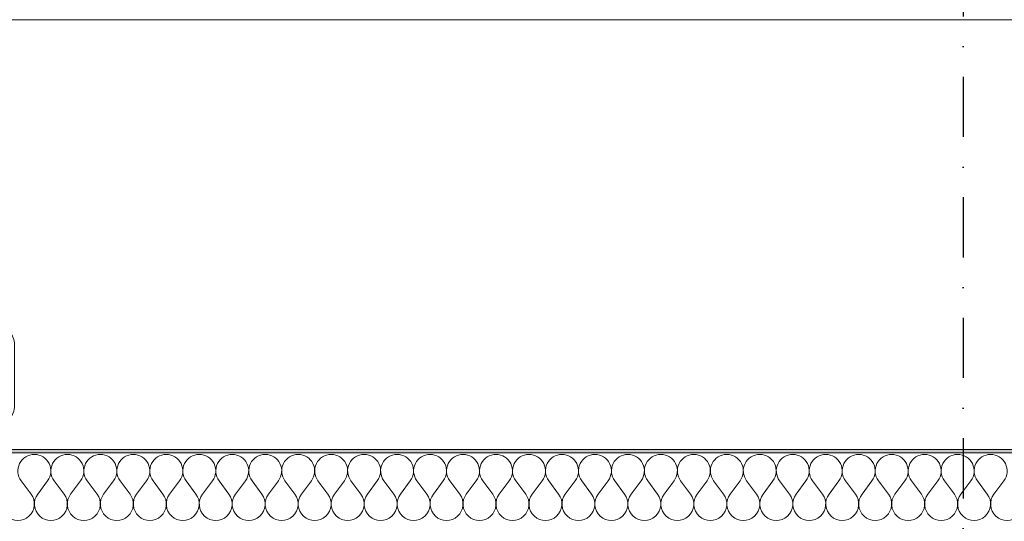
# Model space of a CAD drawing. Header units: millimetres. Extents: x -12989 to 402831, y -50461 to 30884.
# Tile 67 of 175: x 365589 to 368534, y -39369 to -37871. Entities that reach past the tile are written whole.
import ezdxf
from ezdxf.enums import TextEntityAlignment as Align

# ---------------------------------------------------------------- set-up
doc = ezdxf.new("R2010")
doc.units = ezdxf.units.MM
doc.header["$MEASUREMENT"] = 0
doc.linetypes.add('Kropki i Kreski', pattern=[360, 180, -90, 0, -90])
doc.linetypes.add('Wipeout_Contour', pattern=[1000, 0, -1000])
for name, color, linetype in [('A_OZN_ODNOSNIKI', 7, 'Continuous'), ('Nowe_A__DACHY', 7, 'Continuous'), ('Nowe_Warstwa IFC.Import IFC', 7, 'Continuous')]:
    doc.layers.add(name, color=color, linetype=linetype)
for name, color, linetype, lineweight in [('A_OZN_ODNOSNIKI_Nr_pióra__6', 7, 'Continuous', 13), ('A_OZN_ODNOSNIKI_Nr_pióra__85', 7, 'Continuous', 13), ('Nowe_A__DACHY_Nr_pióra__52', 7, 'Continuous', 15), ('Nowe_A__DACHY_Nr_pióra__92', 7, 'Continuous', 13), ('Nowe_Warstwa IFC.Import IFC_Nr_pióra__1', 7, 'Continuous', 13), ('Nowe_Warstwa IFC.Import IFC_Nr_pióra__25', 7, 'Continuous', 25)]:
    doc.layers.add(name, color=color, linetype=linetype, lineweight=lineweight)
doc.layers.add('Nowe_A__DACHY_Nr_pióra__162', color=7, linetype='Continuous', lineweight=5, true_color=0x6a6a6a)
doc.layers.add('Nowe_A__DACHY_Nr_pióra__174', color=7, linetype='Continuous', lineweight=5, true_color=0x6a6a6a)
doc.styles.add('STYL_AUTOMATYCZNY_1', font='arial.ttf')
doc.styles.add('STYL_AUTOMATYCZNY_6', font='arial.ttf')

# ---------------------------------------------------------------- blocks, each defined once
blk = doc.blocks.new('*X188', base_point=(362576.7, -45960.6))
at = {"layer": 'Nowe_A__DACHY_Nr_pióra__174', "color": 251, "linetype": 'Continuous', "lineweight": 5, "true_color": 0x6a6a6a}
for p, q in [((365623.4, -39287.9), (365593.8, -39248.4)), ((365643.1, -39287.9), (365672.7, -39248.4)), ((365722, -39287.9), (365692.4, -39248.4)), ((365741.7, -39287.9), (365771.3, -39248.4)), ((365820.6, -39287.9), (365791, -39248.4)), ((365840.3, -39287.9), (365869.9, -39248.4)), ((365919.2, -39287.9), (365889.6, -39248.4)), ((365938.9, -39287.9), (365968.5, -39248.4)), ((366017.8, -39287.9), (365988.2, -39248.4)), ((366037.5, -39287.9), (366067.1, -39248.4)), ((366116.4, -39287.9), (366086.8, -39248.4)), ((366136.1, -39287.9), (366165.7, -39248.4)), ((366215, -39287.9), (366185.4, -39248.4)), ((366234.7, -39287.9), (366264.3, -39248.4)), ((366313.6, -39287.9), (366284, -39248.4)), ((366333.3, -39287.9), (366362.9, -39248.4)), ((366412.2, -39287.9), (366382.6, -39248.4)), ((366431.9, -39287.9), (366461.5, -39248.4)), ((366510.8, -39287.9), (366481.2, -39248.4)), ((366530.5, -39287.9), (366560.1, -39248.4)), ((366609.4, -39287.9), (366579.8, -39248.4)), ((366629.1, -39287.9), (366658.7, -39248.4)), ((366708, -39287.9), (366678.4, -39248.4)), ((366727.7, -39287.9), (366757.3, -39248.4)), ((366806.6, -39287.9), (366777, -39248.4)), ((366826.3, -39287.9), (366855.9, -39248.4)), ((366905.2, -39287.9), (366875.6, -39248.4)), ((366924.9, -39287.9), (366954.5, -39248.4)), ((367003.8, -39287.9), (366974.2, -39248.4)), ((367023.5, -39287.9), (367053.1, -39248.4)), ((367102.4, -39287.9), (367072.8, -39248.4)), ((367122.1, -39287.9), (367151.7, -39248.4)), ((367201, -39287.9), (367171.4, -39248.4)), ((367220.7, -39287.9), (367250.3, -39248.4)), ((367299.6, -39287.9), (367270, -39248.4)), ((367319.3, -39287.9), (367348.9, -39248.4)), ((367398.2, -39287.9), (367368.6, -39248.4)), ((367417.9, -39287.9), (367447.5, -39248.4)), ((367496.8, -39287.9), (367467.2, -39248.4)), ((367516.5, -39287.9), (367546.1, -39248.4)), ((367595.4, -39287.9), (367565.8, -39248.4)), ((367615.1, -39287.9), (367644.7, -39248.4)), ((367694, -39287.9), (367664.4, -39248.4)), ((367713.7, -39287.9), (367743.3, -39248.4)), ((367792.6, -39287.9), (367763, -39248.4)), ((367812.3, -39287.9), (367841.9, -39248.4)), ((367891.2, -39287.9), (367861.6, -39248.4)), ((367910.9, -39287.9), (367940.5, -39248.4)), ((367989.8, -39287.9), (367960.2, -39248.4)), ((368009.5, -39287.9), (368039.1, -39248.4)), ((368088.4, -39287.9), (368058.8, -39248.4)), ((368108.1, -39287.9), (368137.7, -39248.4)), ((368187, -39287.9), (368157.4, -39248.4)), ((368206.7, -39287.9), (368236.3, -39248.4)), ((368285.6, -39287.9), (368256, -39248.4)), ((368305.3, -39287.9), (368334.9, -39248.4)), ((368384.2, -39287.9), (368354.6, -39248.4)), ((368403.9, -39287.9), (368433.5, -39248.4)), ((368482.8, -39287.9), (368453.2, -39248.4)), ((368502.5, -39287.9), (368532.1, -39248.4))]:
    blk.add_line(p, q, dxfattribs=at)
for centre, start, end in [((365633.3, -39218.8), 90, 216.8699), ((365633.3, -39218.8), 323.1301, 90), ((365731.9, -39218.8), 90, 216.8699), ((365731.9, -39218.8), 323.1301, 90), ((365830.5, -39218.8), 90, 216.8699), ((365830.5, -39218.8), 323.1301, 90), ((365929.1, -39218.8), 90, 216.8699), ((365929.1, -39218.8), 323.1301, 90), ((366027.7, -39218.8), 90, 216.8699), ((366027.7, -39218.8), 323.1301, 90), ((366126.3, -39218.8), 90, 216.8699), ((366126.3, -39218.8), 323.1301, 90), ((366224.9, -39218.8), 90, 216.8699), ((366224.9, -39218.8), 323.1301, 90), ((366323.5, -39218.8), 90, 216.8699), ((366323.5, -39218.8), 323.1301, 90), ((366422.1, -39218.8), 90, 216.8699), ((366422.1, -39218.8), 323.1301, 90), ((366520.7, -39218.8), 90, 216.8699), ((366520.7, -39218.8), 323.1301, 90), ((366619.3, -39218.8), 90, 216.8699), ((366619.3, -39218.8), 323.1301, 90), ((366717.9, -39218.8), 90, 216.8699), ((366717.9, -39218.8), 323.1301, 90), ((366816.5, -39218.8), 90, 216.8699), ((366816.5, -39218.8), 323.1301, 90), ((366915, -39218.8), 90, 216.8699), ((366915, -39218.8), 323.1301, 90), ((367013.6, -39218.8), 90, 216.8699), ((367013.6, -39218.8), 323.1301, 90), ((367112.2, -39218.8), 90, 216.8699), ((367112.2, -39218.8), 323.1301, 90), ((367210.8, -39218.8), 90, 216.8699), ((367210.8, -39218.8), 323.1301, 90), ((367309.4, -39218.8), 90, 216.8699), ((367309.4, -39218.8), 323.1301, 90), ((367408, -39218.8), 90, 216.8699), ((367408, -39218.8), 323.1301, 90), ((367506.6, -39218.8), 90, 216.8699), ((367506.6, -39218.8), 323.1301, 90), ((367605.2, -39218.8), 90, 216.8699), ((367605.2, -39218.8), 323.1301, 90), ((367703.8, -39218.8), 90, 216.8699), ((367703.8, -39218.8), 323.1301, 90), ((367802.4, -39218.8), 90, 216.8699), ((367802.4, -39218.8), 323.1301, 90), ((367901, -39218.8), 90, 216.8699), ((367901, -39218.8), 323.1301, 90), ((367999.6, -39218.8), 90, 216.8699), ((367999.6, -39218.8), 323.1301, 90), ((368098.2, -39218.8), 90, 216.8699), ((368098.2, -39218.8), 323.1301, 90), ((368196.8, -39218.8), 90, 216.8699), ((368196.8, -39218.8), 323.1301, 90), ((368295.4, -39218.8), 90, 216.8699), ((368295.4, -39218.8), 323.1301, 90), ((368394, -39218.8), 90, 216.8699), ((368394, -39218.8), 323.1301, 90), ((368492.6, -39218.8), 90, 216.8699), ((368492.6, -39218.8), 323.1301, 90), ((365584, -39317.4), 143.1301, 36.8699), ((365682.6, -39317.4), 143.1301, 36.8699), ((365781.2, -39317.4), 143.1301, 36.8699), ((365879.8, -39317.4), 143.1301, 36.8699), ((365978.4, -39317.4), 143.1301, 36.8699), ((366077, -39317.4), 143.1301, 36.8699), ((366175.6, -39317.4), 143.1301, 36.8699), ((366274.2, -39317.4), 143.1301, 36.8699), ((366372.8, -39317.4), 143.1301, 36.8699), ((366471.4, -39317.4), 143.1301, 36.8699), ((366570, -39317.4), 143.1301, 36.8699), ((366668.6, -39317.4), 143.1301, 36.8699), ((366767.2, -39317.4), 143.1301, 36.8699), ((366865.7, -39317.4), 143.1301, 36.8699), ((366964.3, -39317.4), 143.1301, 36.8699), ((367062.9, -39317.4), 143.1301, 36.8699), ((367161.5, -39317.4), 143.1301, 36.8699), ((367260.1, -39317.4), 143.1301, 36.8699), ((367358.7, -39317.4), 143.1301, 36.8699), ((367457.3, -39317.4), 143.1301, 36.8699), ((367555.9, -39317.4), 143.1301, 36.8699), ((367654.5, -39317.4), 143.1301, 36.8699), ((367753.1, -39317.4), 143.1301, 36.8699), ((367851.7, -39317.4), 143.1301, 36.8699), ((367950.3, -39317.4), 143.1301, 36.8699), ((368048.9, -39317.4), 143.1301, 36.8699), ((368147.5, -39317.4), 143.1301, 36.8699), ((368246.1, -39317.4), 143.1301, 36.8699), ((368344.7, -39317.4), 143.1301, 36.8699), ((368443.3, -39317.4), 143.1301, 36.8699), ((368541.9, -39317.4), 143.1301, 36.8699)]:
    blk.add_arc(centre, 49.3, start, end, dxfattribs=at)
blk = doc.blocks.new('ElemPrzekroju_174_1', base_point=(362576.7, -45960.6))
at = {"color": 254, "linetype": 'Wipeout_Contour', "lineweight": 0, "ltscale": 1530102.063931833}
blk.add_wipeout([(362046.7, -37870.7), (362046.7, -39154.3), (399106.7, -39154.3), (399106.7, -37870.7)], dxfattribs=at).dxf.layer = 'Nowe_A__DACHY'
at = {"layer": 'Nowe_A__DACHY_Nr_pióra__162', "linetype": 'Continuous', "lineweight": 0, "true_color": 0x353535}
blk.add_hatch(color=250, dxfattribs=at).paths.add_polyline_path([(362046.7, -39154.3), (362046.7, -39164.6), (399106.7, -39164.6), (399106.7, -39154.3)])
at = {"layer": 'Nowe_A__DACHY_Nr_pióra__92', "color": 7, "linetype": 'Continuous', "lineweight": 13}
blk.add_line((399106.7, -37870.7), (362046.7, -37870.7), dxfattribs=at)
at = {"color": 254, "linetype": 'Wipeout_Contour', "lineweight": 0, "ltscale": 1530407.977953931}
blk.add_wipeout([(399106.7, -39164.6), (362046.7, -39164.6), (362046.7, -39371.7), (399106.7, -39371.7)], dxfattribs=at).dxf.layer = 'Nowe_A__DACHY'
at = {"layer": 'Nowe_A__DACHY_Nr_pióra__52', "color": 7, "linetype": 'Continuous', "lineweight": 15}
for p, q in [((399106.7, -39154.3), (362046.7, -39154.3)), ((399106.7, -39164.6), (362046.7, -39164.6))]:
    blk.add_line(p, q, dxfattribs=at)
at = {"layer": 'Nowe_A__DACHY', "lineweight": 0}
blk.add_blockref('*X188', (362576.7, -45960.6), dxfattribs=at)
blk = doc.blocks.new('Standardowy znacznik osi[5]_1', base_point=(368410.1, -35960.6))
at = {"layer": 'Nowe_Warstwa IFC.Import IFC_Nr_pióra__25', "color": 7, "linetype": 'Kropki i Kreski', "lineweight": 25}
blk.add_line((368410.1, -36960.6), (368410.1, -48960.6), dxfattribs=at)
at = {"layer": 'Nowe_Warstwa IFC.Import IFC_Nr_pióra__1', "color": 7, "lineweight": 13, "style": 'STYL_AUTOMATYCZNY_1'}
for tag, p in [('AC_MarkerText_1_0', (368410.1, -35623.1)), ('AC_MarkerText_1_1', (368410.1, -50123.1))]:
    blk.add_attdef(tag, text='', height=175, rotation=360, dxfattribs=at).set_placement(p, align=Align.TOP_CENTER)
blk = doc.blocks.new('Etykieta_9_1', base_point=(365315.8, -39378.9))
at = {"color": 254, "linetype": 'Wipeout_Contour', "lineweight": 0, "ltscale": 8817229.744619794}
blk.add_wipeout([(365112.4, -39078.9), (365519.2, -39078.9), (365519.2, -39078.9), (365546.7, -39071.6), (365566.8, -39051.4), (365574.2, -39023.9), (365574.2, -39023.9), (365574.2, -38841.9), (365574.2, -38841.9), (365566.8, -38814.4), (365546.7, -38794.3), (365519.2, -38786.9), (365519.2, -38786.9), (365112.4, -38786.9), (365112.4, -38786.9), (365084.9, -38794.3), (365064.8, -38814.4), (365057.4, -38841.9), (365057.4, -38841.9), (365057.4, -39023.9), (365057.4, -39023.9), (365064.8, -39051.4), (365084.9, -39071.6)], dxfattribs=at).dxf.layer = 'A_OZN_ODNOSNIKI'
at = {"layer": 'A_OZN_ODNOSNIKI_Nr_pióra__85', "color": 7, "linetype": 'Continuous', "lineweight": 13}
for p, q in [((365315.8, -39079.4), (365315.8, -39078.9)), ((365315.8, -39678.4), (365315.8, -39079.4))]:
    blk.add_line(p, q, dxfattribs=at)
at = {"layer": 'A_OZN_ODNOSNIKI_Nr_pióra__85', "color": 7, "linetype": 'Continuous', "lineweight": 13, "flags": 128}
blk.add_lwpolyline([(365112.4, -39078.9, -0.414214), (365057.4, -39023.9), (365057.4, -38841.9, -0.414214), (365112.4, -38786.9), (365519.2, -38786.9, -0.414214), (365574.2, -38841.9), (365574.2, -39023.9, -0.414214), (365519.2, -39078.9)], format="xyb", close=True, dxfattribs=at)
at = {"layer": 'A_OZN_ODNOSNIKI_Nr_pióra__6', "color": 7, "lineweight": 13, "insert": (365166.4, -38856.6), "char_height": 140, "attachment_point": 1, "style": 'STYL_AUTOMATYCZNY_6'}
blk.add_mtext('\\A1;{\\pql;\\pt0,6000;\\fArial|b1|i1|c238|p0;\\W1.000000;D1\\fArial|b1|i1|c238|p0;\\W1.000000;\\A1{\\H.66x;\\S^  ;}\\fArial|b1|i1|c238|p0;\\W1.000000;\\fArial|b1|i1|c238|p0;\\W1.000000;\\A1{\\H.66x;\\S^  ;}\\fArial|b1|i1|c238|p0;\\W1.000000; \\fArial|b1|i1|c238|p0;\\W1.000000;\\fArial|b1|i1|c238|p0;\\W1.000000;\\fArial|b1|i1|c238|p0;\\W1.000000;\\fArial|b1|i1|c238|p0;\\W1.000000;\\fArial|b1|i1|c238|p0;\\W1.000000;\\fArial|b1|i1|c238|p0;\\W1.000000;\\fArial|b1|i1|c238|p0;\\W1.000000;\\fArial|b1|i1|c238|p0;\\W1.000000;\\fArial|b1|i1|c238|p0;\\W1.000000;\\fArial|b1|i1|c238|p0;\\W1.000000;\\fArial|b1|i1|c238|p0;\\W1.000000;\\fArial|b1|i1|c238|p0;\\W1.000000;\\fArial|b1|i1|c238|p0;\\W1.000000;\\fArial|b1|i1|c238|p0;\\W1.000000;\\fArial|b1|i1|c238|p0;\\W1.000000;\\fArial|b1|i1|c238|p0;\\W1.000000;\\fArial|b1|i1|c238|p0;\\W1.000000;\\fArial|b1|i1|c238|p0;\\W1.000000;\\fArial|b1|i1|c238|p0;\\W1.000000;\\fArial|b1|i1|c238|p0;\\W1.000000;\\fArial|b1|i1|c238|p0;\\W1.000000;\\fArial|b1|i1|c238|p0;\\W1.000000;\\fArial|b1|i1|c238|p0;\\W1.000000;\\fArial|b1|i1|c238|p0;\\W1.000000;\\fArial|b1|i1|c238|p0;\\W1.000000;\\fArial|b1|i1|c238|p0;\\W1.000000;\\fArial|b1|i1|c238|p0;\\W1.000000;\\fArial|b1|i1|c238|p0;\\W1.000000;\\fArial|b1|i1|c238|p0;\\W1.000000;\\fArial|b1|i1|c238|p0;\\W1.000000;\\fArial|b1|i1|c238|p0;\\W1.000000;\\fArial|b1|i1|c238|p0;\\W1.000000;\\fArial|b1|i1|c238|p0;\\W1.000000;\\fArial|b1|i1|c238|p0;\\W1.000000;\\fArial|b1|i1|c238|p0;\\W1.000000;\\fArial|b1|i1|c238|p0;\\W1.000000;\\fArial|b1|i1|c238|p0;\\W1.000000;\\fArial|b1|i1|c238|p0;\\W1.000000;\\fArial|b1|i1|c238|p0;\\W1.000000;\\fArial|b1|i1|c238|p0;\\W1.000000;\\fArial|b1|i1|c238|p0;\\W1.000000;\\fArial|b1|i1|c238|p0;\\W1.000000;\\fArial|b1|i1|c238|p0;\\W1.000000;}', dxfattribs=at)

msp = doc.modelspace()

# ---------------------------------------------------------------- block references
at = {"layer": 'Nowe_A__DACHY', "lineweight": 0}
msp.add_blockref('ElemPrzekroju_174_1', (362576.7, -45960.6), dxfattribs=at)

# ---------------------------------------------------------------- next in the draw order: block references
at = {"layer": 'A_OZN_ODNOSNIKI', "color": 7, "linetype": 'Continuous', "lineweight": 13}
msp.add_blockref('Etykieta_9_1', (365315.8, -39378.9), dxfattribs=at)
at = {"layer": 'Nowe_Warstwa IFC.Import IFC', "color": 7, "linetype": 'Continuous', "lineweight": 13}
msp.add_blockref('Standardowy znacznik osi[5]_1', (368410.1, -35960.6), dxfattribs=at)

doc.saveas('drawing.dxf')
